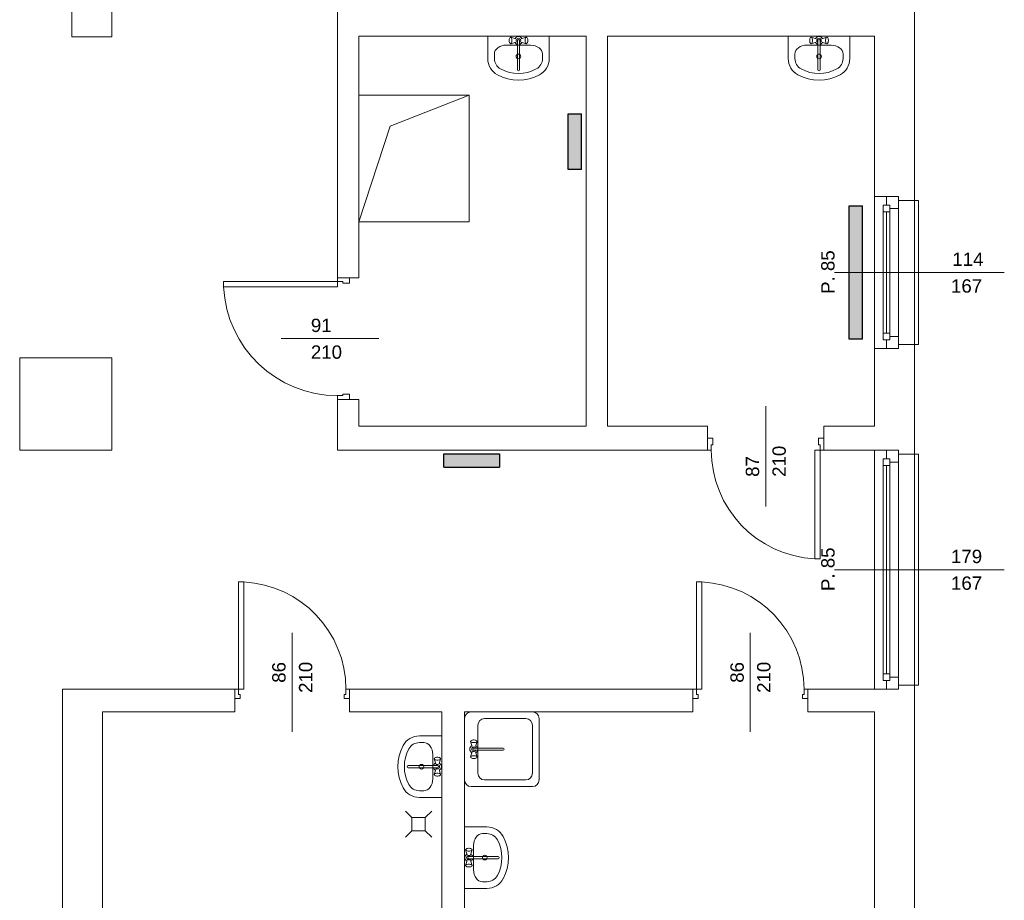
# Model space of a CAD drawing. Header units: millimetres. Extents: x 12683 to 90307, y 30842 to 62253.
# Tile 74 of 152: x 52113 to 52850, y 41500 to 42159. Entities that reach past the tile are written whole.
import ezdxf

# ---------------------------------------------------------------- set-up
doc = ezdxf.new("R2010")
doc.units = ezdxf.units.MM
doc.header["$LTSCALE"] = 0.6
for name, color, linetype, lineweight in [('zzz_podklady_drzwi_opisy', 252, 'Continuous', 15), ('zzz_podklady_okna_opisy', 252, 'Continuous', 15), ('zzz_podklady_sciany', 252, 'Continuous', 15)]:
    doc.layers.add(name, color=color, linetype=linetype, lineweight=lineweight)
doc.layers.add('zzz_podklady_grzejniki_ist', color=252, linetype='Continuous')
doc.styles.add('GENERATED_STYLE_1', font='ARIAL.TTF')

msp = doc.modelspace()

# ---------------------------------------------------------------- hatches: boundary and pattern name
at = {"layer": 'zzz_podklady_grzejniki_ist'}
for points in [[(52533.18, 42088.47), (52523.18, 42088.47), (52523.18, 42046.69), (52533.18, 42046.69)], [(52743.5, 42019.67), (52733.5, 42019.67), (52733.5, 41919.67), (52743.5, 41919.67)], [(52471.74, 41824.01), (52471.74, 41834.01), (52429.96, 41834.01), (52429.96, 41824.01)]]:
    msp.add_hatch(color=256, dxfattribs=at).paths.add_polyline_path(points, flags=0)

# ---------------------------------------------------------------- linework, layer by layer
at = {"layer": 'zzz_podklady_drzwi_opisy'}
for p, q in [((52350.5, 41965.67), (52359.5, 41965.67)), ((52350.5, 41965.67), (52350.5, 41962.87)), ((52359.5, 41965.67), (52350.5, 41965.67)), ((52350.5, 41965.67), (52359.5, 41965.67)), ((52359.5, 41961.67), (52359.5, 41965.67)), ((52350.5, 41962.87), (52265.1, 41962.87)), ((52265.1, 41962.87), (52265.1, 41958.87)), ((52265.1, 41958.87), (52350.5, 41958.87)), ((52350.5, 41962.87), (52354.5, 41962.87)), ((52350.5, 41958.87), (52350.5, 41962.87)), ((52354.5, 41962.87), (52354.5, 41961.67)), ((52354.5, 41961.67), (52359.5, 41961.67)), ((52308.36, 41920.17), (52381.5, 41920.17)), ((52354.5, 41877.47), (52350.5, 41877.47)), ((52350.5, 41877.47), (52350.5, 41874.67)), ((52359.5, 41878.67), (52354.5, 41878.67)), ((52354.5, 41878.67), (52354.5, 41877.47)), ((52359.5, 41874.67), (52359.5, 41878.67)), ((52350.5, 41874.67), (52359.5, 41874.67)), ((52350.5, 41874.67), (52359.5, 41874.67)), ((52350.5, 41874.67), (52359.5, 41874.67)), ((52671, 41794.53), (52671, 41869.67)), ((52627.5, 41836.67), (52627.5, 41845.67)), ((52627.5, 41845.67), (52631.5, 41845.67)), ((52627.5, 41836.67), (52627.5, 41845.67)), ((52627.5, 41836.67), (52627.5, 41845.67)), ((52631.5, 41840.67), (52630.3, 41840.67)), ((52630.3, 41840.67), (52630.3, 41836.67)), ((52631.5, 41845.67), (52631.5, 41840.67)), ((52710.5, 41840.67), (52710.5, 41845.67)), ((52710.5, 41845.67), (52714.5, 41845.67)), ((52711.7, 41840.67), (52710.5, 41840.67)), ((52711.7, 41836.67), (52711.7, 41840.67)), ((52714.5, 41836.67), (52714.5, 41845.67)), ((52714.5, 41845.67), (52714.5, 41836.67)), ((52714.5, 41836.67), (52714.5, 41845.67)), ((52630.3, 41836.67), (52627.5, 41836.67)), ((52707.7, 41755.27), (52707.7, 41836.67)), ((52707.7, 41836.67), (52711.7, 41836.67)), ((52714.5, 41836.67), (52711.7, 41836.67)), ((52711.7, 41836.67), (52711.7, 41755.27)), ((52276.3, 41657.67), (52276.3, 41738.07)), ((52276.3, 41738.07), (52280.3, 41738.07)), ((52280.3, 41738.07), (52280.3, 41657.67)), ((52619.3, 41657.67), (52619.3, 41738.07)), ((52619.3, 41738.07), (52623.3, 41738.07)), ((52623.3, 41738.07), (52623.3, 41657.67)), ((52316.5, 41699.81), (52316.5, 41625.67)), ((52659.5, 41699.81), (52659.5, 41625.67)), ((52273.5, 41657.67), (52273.5, 41650.67)), ((52273.5, 41657.67), (52276.3, 41657.67)), ((52273.5, 41650.67), (52273.5, 41657.67)), ((52273.5, 41657.67), (52273.5, 41650.67)), ((52276.3, 41657.67), (52276.3, 41653.67)), ((52280.3, 41657.67), (52276.3, 41657.67)), ((52356.7, 41653.67), (52356.7, 41657.67)), ((52356.7, 41657.67), (52359.5, 41657.67)), ((52359.5, 41657.67), (52359.5, 41650.67)), ((52359.5, 41657.67), (52359.5, 41650.67)), ((52359.5, 41657.67), (52359.5, 41650.67)), ((52616.5, 41657.67), (52616.5, 41650.67)), ((52616.5, 41657.67), (52619.3, 41657.67)), ((52616.5, 41650.67), (52616.5, 41657.67)), ((52616.5, 41657.67), (52616.5, 41650.67)), ((52619.3, 41657.67), (52619.3, 41653.67)), ((52623.3, 41657.67), (52619.3, 41657.67)), ((52699.7, 41653.67), (52699.7, 41657.67)), ((52699.7, 41657.67), (52702.5, 41657.67)), ((52702.5, 41657.67), (52702.5, 41650.67)), ((52702.5, 41657.67), (52702.5, 41650.67)), ((52702.5, 41657.67), (52702.5, 41650.67)), ((52277.5, 41650.67), (52273.5, 41650.67)), ((52276.3, 41653.67), (52277.5, 41653.67)), ((52277.5, 41653.67), (52277.5, 41650.67)), ((52355.5, 41650.67), (52355.5, 41653.67)), ((52355.5, 41653.67), (52356.7, 41653.67)), ((52359.5, 41650.67), (52355.5, 41650.67)), ((52620.5, 41650.67), (52616.5, 41650.67)), ((52619.3, 41653.67), (52620.5, 41653.67)), ((52620.5, 41653.67), (52620.5, 41650.67)), ((52698.5, 41650.67), (52698.5, 41653.67)), ((52698.5, 41653.67), (52699.7, 41653.67)), ((52702.5, 41650.67), (52698.5, 41650.67))]:
    msp.add_line(p, q, dxfattribs=at)
for centre, radius, start, end in [((52350.5, 41962.87), 85.4, 182.68463, 270), ((52711.7, 41836.67), 81.4, 180, 267.18335), ((52276.3, 41657.67), 80.4, 0, 87.14829), ((52619.3, 41657.67), 80.4, 0, 87.14829)]:
    msp.add_arc(centre, radius, start, end, dxfattribs=at)
at = {"layer": 'zzz_podklady_grzejniki_ist'}
for p, q in [((52523.18, 42046.69), (52523.18, 42088.47)), ((52523.18, 42088.47), (52533.18, 42088.47)), ((52533.18, 42046.69), (52533.18, 42088.47)), ((52533.18, 42046.69), (52523.18, 42046.69)), ((52733.5, 41919.67), (52733.5, 42019.67)), ((52733.5, 42019.67), (52743.5, 42019.67)), ((52743.5, 41919.67), (52743.5, 42019.67)), ((52743.5, 41919.67), (52733.5, 41919.67)), ((52429.96, 41824.01), (52429.96, 41834.01)), ((52429.96, 41834.01), (52471.74, 41834.01)), ((52471.74, 41834.01), (52471.74, 41824.01)), ((52429.96, 41824.01), (52471.74, 41824.01))]:
    msp.add_line(p, q, dxfattribs=at)
at = {"layer": 'zzz_podklady_okna_opisy'}
msp.add_line((52711.7, 41755.27), (52707.7, 41755.27), dxfattribs=at)
at = {"layer": 'zzz_podklady_sciany'}
for p, q in [((52181.5, 42146.1), (52181.5, 42592.67)), ((52350.5, 42281.67), (52350.5, 41965.67)), ((52782.5, 42023.67), (52782.5, 42230.67)), ((52151.5, 42205.43), (52151.5, 42146.1)), ((52151.5, 42146.1), (52181.5, 42146.1)), ((52366.5, 41965.67), (52366.5, 42146.67)), ((52366.5, 42146.67), (52536.5, 42146.67)), ((52462.92, 42146.67), (52462.92, 42129.87)), ((52508.92, 42146.67), (52462.92, 42146.67)), ((52479.01, 42144.4), (52478.93, 42143.75)), ((52478.93, 42143.75), (52478.93, 42143.05)), ((52478.93, 42143.05), (52479.01, 42142.4)), ((52479.16, 42144.93), (52479.01, 42144.4)), ((52479.37, 42145.28), (52479.16, 42144.93)), ((52479.88, 42145.66), (52479.37, 42145.28)), ((52480.16, 42145.8), (52479.88, 42145.66)), ((52480.45, 42145.66), (52480.16, 42145.8)), ((52483.91, 42144.6), (52480.16, 42145.8)), ((52480.69, 42145.24), (52480.45, 42145.66)), ((52480.88, 42144.6), (52480.69, 42145.24)), ((52480.97, 42143.82), (52480.88, 42144.6)), ((52480.88, 42142.2), (52480.97, 42142.98)), ((52480.97, 42142.98), (52480.97, 42143.82)), ((52485.14, 42143.54), (52485.14, 42121.51)), ((52486.71, 42121.51), (52486.71, 42143.54)), ((52487.93, 42144.6), (52491.68, 42145.8)), ((52490.97, 42144.6), (52490.87, 42143.82)), ((52490.87, 42143.82), (52490.87, 42142.98)), ((52490.87, 42142.98), (52490.97, 42142.2)), ((52491.15, 42145.24), (52490.97, 42144.6)), ((52491.4, 42145.66), (52491.15, 42145.24)), ((52491.68, 42145.8), (52491.4, 42145.66)), ((52491.96, 42145.66), (52491.68, 42145.8)), ((52491.96, 42145.66), (52492.48, 42145.28)), ((52492.69, 42144.93), (52492.48, 42145.28)), ((52492.84, 42144.4), (52492.69, 42144.93)), ((52492.92, 42143.75), (52492.84, 42144.4)), ((52492.84, 42142.4), (52492.92, 42143.05)), ((52492.92, 42143.05), (52492.92, 42143.75)), ((52508.92, 42146.67), (52508.92, 42129.87)), ((52536.5, 42146.67), (52536.5, 41854.67)), ((52552.5, 42146.67), (52752.5, 42146.67)), ((52552.5, 41854.67), (52552.5, 42146.67)), ((52687.92, 42146.67), (52687.92, 42129.87)), ((52733.92, 42146.67), (52687.92, 42146.67)), ((52704.01, 42144.4), (52703.93, 42143.75)), ((52703.93, 42143.75), (52703.93, 42143.05)), ((52703.93, 42143.05), (52704.01, 42142.4)), ((52704.16, 42144.93), (52704.01, 42144.4)), ((52704.37, 42145.28), (52704.16, 42144.93)), ((52704.88, 42145.66), (52704.37, 42145.28)), ((52705.16, 42145.8), (52704.88, 42145.66)), ((52705.45, 42145.66), (52705.16, 42145.8)), ((52708.91, 42144.6), (52705.16, 42145.8)), ((52705.69, 42145.24), (52705.45, 42145.66)), ((52705.88, 42144.6), (52705.69, 42145.24)), ((52705.97, 42143.82), (52705.88, 42144.6)), ((52705.88, 42142.2), (52705.97, 42142.98)), ((52705.97, 42142.98), (52705.97, 42143.82)), ((52710.14, 42143.54), (52710.14, 42121.51)), ((52711.71, 42121.51), (52711.71, 42143.54)), ((52712.93, 42144.6), (52716.68, 42145.8)), ((52715.97, 42144.6), (52715.87, 42143.82)), ((52715.87, 42143.82), (52715.87, 42142.98)), ((52715.87, 42142.98), (52715.97, 42142.2)), ((52716.15, 42145.24), (52715.97, 42144.6)), ((52716.4, 42145.66), (52716.15, 42145.24)), ((52716.68, 42145.8), (52716.4, 42145.66)), ((52716.96, 42145.66), (52716.68, 42145.8)), ((52716.96, 42145.66), (52717.48, 42145.28)), ((52717.69, 42144.93), (52717.48, 42145.28)), ((52717.84, 42144.4), (52717.69, 42144.93)), ((52717.92, 42143.75), (52717.84, 42144.4)), ((52717.84, 42142.4), (52717.92, 42143.05)), ((52717.92, 42143.05), (52717.92, 42143.75)), ((52733.92, 42146.67), (52733.92, 42129.87)), ((52752.5, 42146.67), (52752.5, 42026.67)), ((52476.81, 42139.9), (52476.81, 42139.9)), ((52495.03, 42139.9), (52476.81, 42139.9)), ((52479.01, 42142.4), (52479.16, 42141.87)), ((52479.16, 42141.87), (52479.37, 42141.52)), ((52479.88, 42141.14), (52479.37, 42141.52)), ((52479.88, 42141.14), (52480.16, 42141)), ((52483.91, 42142.2), (52480.16, 42141)), ((52480.16, 42141), (52480.45, 42141.14)), ((52480.45, 42141.14), (52480.69, 42141.56)), ((52480.69, 42141.56), (52480.88, 42142.2)), ((52487.93, 42142.2), (52491.68, 42141)), ((52490.97, 42142.2), (52491.15, 42141.56)), ((52491.15, 42141.56), (52491.4, 42141.14)), ((52491.4, 42141.14), (52491.68, 42141)), ((52491.68, 42141), (52491.96, 42141.14)), ((52491.96, 42141.14), (52492.48, 42141.52)), ((52492.48, 42141.52), (52492.69, 42141.87)), ((52492.69, 42141.87), (52492.84, 42142.4)), ((52701.81, 42139.9), (52701.81, 42139.9)), ((52720.03, 42139.9), (52701.81, 42139.9)), ((52704.01, 42142.4), (52704.16, 42141.87)), ((52704.16, 42141.87), (52704.37, 42141.52)), ((52704.88, 42141.14), (52704.37, 42141.52)), ((52704.88, 42141.14), (52705.16, 42141)), ((52708.91, 42142.2), (52705.16, 42141)), ((52705.16, 42141), (52705.45, 42141.14)), ((52705.45, 42141.14), (52705.69, 42141.56)), ((52705.69, 42141.56), (52705.88, 42142.2)), ((52712.93, 42142.2), (52716.68, 42141)), ((52715.97, 42142.2), (52716.15, 42141.56)), ((52716.15, 42141.56), (52716.4, 42141.14)), ((52716.4, 42141.14), (52716.68, 42141)), ((52716.68, 42141), (52716.96, 42141.14)), ((52716.96, 42141.14), (52717.48, 42141.52)), ((52717.48, 42141.52), (52717.69, 42141.87)), ((52717.69, 42141.87), (52717.84, 42142.4)), ((52467.92, 42133.23), (52467.92, 42129.87)), ((52503.92, 42133.23), (52503.92, 42129.87)), ((52692.92, 42133.23), (52692.92, 42129.87)), ((52728.92, 42133.23), (52728.92, 42129.87)), ((52366.5, 42111.67), (52366.5, 42011.67)), ((52449, 42102.51), (52366.5, 42102.51)), ((52389.88, 42079.13), (52449, 42102.51)), ((52449, 42007.51), (52449, 42102.51)), ((52389.88, 42079.13), (52366.5, 42007.51)), ((52761.5, 42026.67), (52752.5, 42026.67)), ((52752.5, 41912.67), (52752.5, 42026.67)), ((52752.5, 41912.67), (52752.5, 42026.67)), ((52770.5, 42026.67), (52761.5, 42026.67)), ((52761.5, 42026.67), (52770.5, 42026.67)), ((52770.5, 42026.67), (52761.5, 42026.67)), ((52770.5, 42023.67), (52770.5, 42026.67)), ((52770.5, 42023.67), (52770.5, 42026.67)), ((52782.5, 42023.67), (52770.5, 42023.67)), ((52782.5, 41915.67), (52782.5, 42023.67)), ((52785.5, 42023.67), (52782.5, 42023.67)), ((52785.5, 41915.67), (52785.5, 42023.67)), ((52366.5, 42007.51), (52449, 42007.51)), ((52350.5, 41965.67), (52366.5, 41965.67)), ((52782.5, 41915.67), (52770.5, 41915.67)), ((52770.5, 41915.67), (52770.5, 41912.67)), ((52770.5, 41915.67), (52770.5, 41912.67)), ((52782.5, 41833.67), (52782.5, 41915.67)), ((52782.5, 41915.67), (52785.5, 41915.67)), ((52761.5, 41912.67), (52752.5, 41912.67)), ((52752.5, 41912.67), (52752.5, 41854.67)), ((52770.5, 41912.67), (52761.5, 41912.67)), ((52770.5, 41912.67), (52761.5, 41912.67)), ((52770.5, 41912.67), (52761.5, 41912.67)), ((52181.5, 41905.67), (52112.5, 41905.67)), ((52112.5, 41905.67), (52112.5, 41836.67)), ((52181.5, 41836.67), (52181.5, 41905.67)), ((52350.5, 41874.67), (52366.5, 41874.67)), ((52350.5, 41874.67), (52350.5, 41836.67)), ((52366.5, 41854.67), (52366.5, 41874.67)), ((52536.5, 41854.67), (52366.5, 41854.67)), ((52627.5, 41854.67), (52552.5, 41854.67)), ((52627.5, 41836.67), (52627.5, 41854.67)), ((52714.5, 41836.67), (52714.5, 41854.67)), ((52752.5, 41854.67), (52714.5, 41854.67)), ((52112.5, 41836.67), (52181.5, 41836.67)), ((52350.5, 41836.67), (52627.5, 41836.67)), ((52714.5, 41836.67), (52752.5, 41836.67)), ((52761.5, 41836.67), (52752.5, 41836.67)), ((52752.5, 41657.67), (52752.5, 41836.67)), ((52752.5, 41657.67), (52752.5, 41836.67)), ((52770.5, 41836.67), (52761.5, 41836.67)), ((52761.5, 41836.67), (52770.5, 41836.67)), ((52770.5, 41836.67), (52761.5, 41836.67)), ((52770.5, 41833.67), (52770.5, 41836.67)), ((52770.5, 41833.67), (52770.5, 41836.67)), ((52782.5, 41833.67), (52770.5, 41833.67)), ((52782.5, 41660.67), (52782.5, 41833.67)), ((52785.5, 41833.67), (52782.5, 41833.67)), ((52785.5, 41660.67), (52785.5, 41833.67)), ((52273.5, 41657.67), (52144.5, 41657.67)), ((52144.5, 41657.67), (52144.5, 41197.67)), ((52273.5, 41657.67), (52273.5, 41640.67)), ((52359.5, 41657.67), (52359.5, 41640.67)), ((52616.5, 41657.67), (52359.5, 41657.67)), ((52616.5, 41657.67), (52616.5, 41640.67)), ((52702.5, 41657.67), (52702.5, 41640.67)), ((52752.5, 41657.67), (52702.5, 41657.67)), ((52761.5, 41657.67), (52752.5, 41657.67)), ((52770.5, 41657.67), (52761.5, 41657.67)), ((52770.5, 41657.67), (52761.5, 41657.67)), ((52770.5, 41657.67), (52761.5, 41657.67)), ((52782.5, 41660.67), (52770.5, 41660.67)), ((52770.5, 41660.67), (52770.5, 41657.67)), ((52770.5, 41660.67), (52770.5, 41657.67)), ((52782.5, 41451.67), (52782.5, 41660.67)), ((52782.5, 41660.67), (52785.5, 41660.67)), ((52174.5, 41640.67), (52273.5, 41640.67)), ((52174.5, 41469.67), (52174.5, 41640.67)), ((52359.5, 41640.67), (52428.5, 41640.67)), ((52428.5, 41640.67), (52428.5, 41490.67)), ((52445.5, 41640.67), (52616.5, 41640.67)), ((52445.5, 41490.67), (52445.5, 41640.67)), ((52445.5, 41635.67), (52445.5, 41589.79)), ((52496.38, 41640.67), (52450.5, 41640.67)), ((52491.38, 41635.67), (52460.5, 41635.67)), ((52501.38, 41589.79), (52501.38, 41635.67)), ((52702.5, 41640.67), (52752.5, 41640.67)), ((52752.5, 41640.67), (52752.5, 41454.67)), ((52455.5, 41630.67), (52455.5, 41594.79)), ((52496.38, 41594.79), (52496.38, 41630.67)), ((52428.5, 41622.67), (52411.7, 41622.67)), ((52428.5, 41576.67), (52428.5, 41622.67)), ((52450.25, 41618.77), (52450.62, 41619.29)), ((52450.97, 41619.49), (52450.62, 41619.29)), ((52451.5, 41619.64), (52450.97, 41619.49)), ((52452.16, 41619.73), (52451.5, 41619.64)), ((52452.85, 41619.73), (52452.16, 41619.73)), ((52453.5, 41619.64), (52452.85, 41619.73)), ((52454.04, 41619.49), (52453.5, 41619.64)), ((52454.38, 41619.29), (52454.04, 41619.49)), ((52454.76, 41618.77), (52454.38, 41619.29)), ((52415.06, 41617.67), (52411.7, 41617.67)), ((52450.25, 41618.77), (52450.1, 41618.49)), ((52450.1, 41618.49), (52450.25, 41618.21)), ((52451.3, 41614.74), (52450.1, 41618.49)), ((52450.25, 41618.21), (52450.66, 41617.96)), ((52450.66, 41617.96), (52451.3, 41617.78)), ((52451.3, 41617.78), (52452.09, 41617.68)), ((52452.09, 41617.68), (52452.92, 41617.68)), ((52474.39, 41613.52), (52452.36, 41613.52)), ((52452.36, 41611.94), (52474.39, 41611.94)), ((52452.92, 41617.68), (52453.7, 41617.78)), ((52453.7, 41617.78), (52454.34, 41617.96)), ((52453.71, 41614.74), (52454.9, 41618.49)), ((52454.34, 41617.96), (52454.76, 41618.21)), ((52454.9, 41618.49), (52454.76, 41618.77)), ((52454.76, 41618.21), (52454.9, 41618.49)), ((52421.74, 41608.78), (52421.73, 41608.78)), ((52421.73, 41590.56), (52421.73, 41608.78)), ((52422.98, 41605.71), (52422.83, 41605.43)), ((52422.83, 41605.43), (52422.98, 41605.15)), ((52424.03, 41601.68), (52422.83, 41605.43)), ((52422.98, 41605.71), (52423.35, 41606.23)), ((52422.98, 41605.15), (52423.39, 41604.9)), ((52423.7, 41606.43), (52423.35, 41606.23)), ((52423.39, 41604.9), (52424.03, 41604.72)), ((52424.23, 41606.59), (52423.7, 41606.43)), ((52424.03, 41604.72), (52424.82, 41604.62)), ((52424.89, 41606.67), (52424.23, 41606.59)), ((52424.82, 41604.62), (52425.65, 41604.62)), ((52425.58, 41606.67), (52424.89, 41606.67)), ((52426.23, 41606.59), (52425.58, 41606.67)), ((52425.65, 41604.62), (52426.43, 41604.72)), ((52426.77, 41606.43), (52426.23, 41606.59)), ((52426.43, 41604.72), (52427.07, 41604.9)), ((52426.44, 41601.68), (52427.63, 41605.43)), ((52427.11, 41606.23), (52426.77, 41606.43)), ((52427.07, 41604.9), (52427.49, 41605.15)), ((52427.49, 41605.71), (52427.11, 41606.23)), ((52427.63, 41605.43), (52427.49, 41605.71)), ((52427.49, 41605.15), (52427.63, 41605.43)), ((52451.3, 41610.72), (52450.1, 41606.97)), ((52450.25, 41607.25), (52450.1, 41606.97)), ((52450.1, 41606.97), (52450.25, 41606.69)), ((52450.66, 41607.5), (52450.25, 41607.25)), ((52450.25, 41606.69), (52450.62, 41606.17)), ((52450.62, 41606.17), (52450.97, 41605.97)), ((52451.3, 41607.68), (52450.66, 41607.5)), ((52450.97, 41605.97), (52451.5, 41605.81)), ((52452.09, 41607.78), (52451.3, 41607.68)), ((52451.5, 41605.81), (52452.16, 41605.73)), ((52452.92, 41607.78), (52452.09, 41607.78)), ((52452.16, 41605.73), (52452.85, 41605.73)), ((52452.85, 41605.73), (52453.5, 41605.81)), ((52453.7, 41607.68), (52452.92, 41607.78)), ((52453.5, 41605.81), (52454.04, 41605.97)), ((52454.34, 41607.5), (52453.7, 41607.68)), ((52453.71, 41610.72), (52454.9, 41606.97)), ((52454.04, 41605.97), (52454.38, 41606.17)), ((52454.76, 41607.25), (52454.34, 41607.5)), ((52454.76, 41606.69), (52454.38, 41606.17)), ((52454.9, 41606.97), (52454.76, 41607.25)), ((52454.76, 41606.69), (52454.9, 41606.97)), ((52425.37, 41600.46), (52403.35, 41600.46)), ((52403.35, 41598.88), (52425.37, 41598.88)), ((52424.03, 41597.66), (52422.83, 41593.91)), ((52426.44, 41597.66), (52427.63, 41593.91)), ((52422.98, 41594.19), (52422.83, 41593.91)), ((52422.83, 41593.91), (52422.98, 41593.63)), ((52423.39, 41594.44), (52422.98, 41594.19)), ((52422.98, 41593.63), (52423.35, 41593.12)), ((52423.35, 41593.12), (52423.7, 41592.91)), ((52424.03, 41594.62), (52423.39, 41594.44)), ((52423.7, 41592.91), (52424.23, 41592.76)), ((52424.82, 41594.72), (52424.03, 41594.62)), ((52424.23, 41592.76), (52424.89, 41592.68)), ((52425.65, 41594.72), (52424.82, 41594.72)), ((52424.89, 41592.68), (52425.58, 41592.68)), ((52425.58, 41592.68), (52426.23, 41592.76)), ((52426.43, 41594.62), (52425.65, 41594.72)), ((52426.23, 41592.76), (52426.77, 41592.91)), ((52427.07, 41594.44), (52426.43, 41594.62)), ((52426.77, 41592.91), (52427.11, 41593.12)), ((52427.49, 41594.19), (52427.07, 41594.44)), ((52427.49, 41593.63), (52427.11, 41593.12)), ((52427.63, 41593.91), (52427.49, 41594.19)), ((52427.49, 41593.63), (52427.63, 41593.91)), ((52460.5, 41589.79), (52491.38, 41589.79)), ((52450.5, 41584.79), (52496.38, 41584.79)), ((52415.06, 41581.67), (52411.7, 41581.67)), ((52428.5, 41576.67), (52411.7, 41576.67)), ((52406.15, 41561.62), (52401.3, 41566.48)), ((52406.15, 41551.62), (52406.15, 41561.62)), ((52416.15, 41561.62), (52406.15, 41561.62)), ((52416.15, 41561.62), (52421, 41566.48)), ((52416.15, 41561.62), (52416.15, 41551.62)), ((52445.5, 41554.55), (52462.3, 41554.55)), ((52445.5, 41508.55), (52445.5, 41554.55)), ((52406.15, 41551.62), (52401.3, 41546.77)), ((52416.15, 41551.62), (52406.15, 41551.62)), ((52416.15, 41551.62), (52421, 41546.77)), ((52458.94, 41549.55), (52462.3, 41549.55)), ((52446.52, 41537.59), (52446.89, 41538.11)), ((52446.89, 41538.11), (52447.24, 41538.32)), ((52447.24, 41538.32), (52447.77, 41538.47)), ((52447.77, 41538.47), (52448.43, 41538.55)), ((52448.43, 41538.55), (52449.12, 41538.55)), ((52449.12, 41538.55), (52449.77, 41538.47)), ((52449.77, 41538.47), (52450.31, 41538.32)), ((52450.31, 41538.32), (52450.65, 41538.11)), ((52451.03, 41537.59), (52450.65, 41538.11)), ((52452.27, 41540.66), (52452.27, 41540.66)), ((52452.27, 41522.44), (52452.27, 41540.66)), ((52446.37, 41537.31), (52446.52, 41537.59)), ((52446.52, 41537.03), (52446.37, 41537.31)), ((52447.57, 41533.56), (52446.37, 41537.31)), ((52446.93, 41536.79), (52446.52, 41537.03)), ((52447.57, 41536.6), (52446.93, 41536.79)), ((52448.36, 41536.5), (52447.57, 41536.6)), ((52449.19, 41536.5), (52448.36, 41536.5)), ((52448.63, 41532.34), (52470.66, 41532.34)), ((52470.66, 41530.77), (52448.63, 41530.77)), ((52449.97, 41536.6), (52449.19, 41536.5)), ((52450.61, 41536.79), (52449.97, 41536.6)), ((52449.98, 41533.56), (52451.17, 41537.31)), ((52451.03, 41537.03), (52450.61, 41536.79)), ((52451.03, 41537.59), (52451.17, 41537.31)), ((52451.17, 41537.31), (52451.03, 41537.03)), ((52447.57, 41529.54), (52446.37, 41525.8)), ((52446.37, 41525.8), (52446.52, 41526.08)), ((52446.52, 41525.51), (52446.37, 41525.8)), ((52446.52, 41526.08), (52446.93, 41526.32)), ((52446.52, 41525.51), (52446.89, 41525)), ((52447.24, 41524.79), (52446.89, 41525)), ((52446.93, 41526.32), (52447.57, 41526.51)), ((52447.77, 41524.64), (52447.24, 41524.79)), ((52447.57, 41526.51), (52448.36, 41526.6)), ((52448.43, 41524.56), (52447.77, 41524.64)), ((52448.36, 41526.6), (52449.19, 41526.6)), ((52449.12, 41524.56), (52448.43, 41524.56)), ((52449.77, 41524.64), (52449.12, 41524.56)), ((52449.19, 41526.6), (52449.97, 41526.51)), ((52450.31, 41524.79), (52449.77, 41524.64)), ((52449.97, 41526.51), (52450.61, 41526.32)), ((52449.98, 41529.54), (52451.17, 41525.8)), ((52450.65, 41525), (52450.31, 41524.79)), ((52450.61, 41526.32), (52451.03, 41526.08)), ((52451.03, 41525.51), (52450.65, 41525)), ((52451.03, 41526.08), (52451.17, 41525.8)), ((52451.17, 41525.8), (52451.03, 41525.51)), ((52445.5, 41508.55), (52462.3, 41508.55)), ((52458.94, 41513.55), (52462.3, 41513.55))]:
    msp.add_line(p, q, dxfattribs=at)
for centre in [(52485.92, 42131.48), (52710.92, 42131.48), (52413.31, 41599.67), (52460.69, 41531.55)]:
    msp.add_circle(centre, 1.75, dxfattribs=at)
for centre, radius, start, end in [((52485.92, 42143.4), 3, 27.97653, 152.02347), ((52485.92, 42143.4), 1.68, 298.05488, 241.94512), ((52485.92, 42143.4), 0.8, 10, 170), ((52710.92, 42143.4), 3, 27.97653, 152.02347), ((52710.92, 42143.4), 1.68, 298.05488, 241.94512), ((52710.92, 42143.4), 0.8, 10, 170), ((52485.92, 42143.4), 3, 207.97653, 254.77469), ((52485.92, 42143.4), 3, 285.22531, 332.02347), ((52710.92, 42143.4), 3, 207.97653, 254.77469), ((52710.92, 42143.4), 3, 285.22531, 332.02347), ((52476.81, 42129.87), 13.89, 180, 241.52544), ((52476.81, 42129.87), 8.89, 180, 241.52544), ((52495.04, 42129.87), 8.89, 298.47456, 0), ((52495.04, 42129.87), 13.89, 298.47456, 0), ((52701.81, 42129.87), 13.89, 180, 241.52544), ((52701.81, 42129.87), 8.89, 180, 241.52544), ((52720.04, 42129.87), 8.89, 298.47456, 0), ((52720.04, 42129.87), 13.89, 298.47456, 0), ((52485.92, 42146.67), 28, 241.52544, 298.47456), ((52485.92, 42121.51), 0.788, 180, 0), ((52710.92, 42146.67), 28, 241.52544, 298.47456), ((52710.92, 42121.51), 0.788, 180, 0), ((52485.92, 42146.67), 33, 241.52544, 298.47456), ((52710.92, 42146.67), 33, 241.52544, 298.47456), ((52450.5, 41635.67), 5, 90, 180), ((52460.5, 41630.67), 5, 90, 180), ((52491.38, 41630.67), 5, 0, 90), ((52496.38, 41635.67), 5, 0, 90), ((52411.7, 41608.78), 13.89, 90, 151.52544), ((52428.5, 41599.67), 33, 151.52544, 208.47456), ((52428.5, 41599.67), 28, 151.52544, 208.47456), ((52411.7, 41608.78), 8.89, 90, 151.52544), ((52452.5, 41612.73), 3, 117.97653, 242.02347), ((52452.5, 41612.73), 1.68, 28.05488, 331.94512), ((52452.5, 41612.73), 0.8, 100, 260), ((52452.5, 41612.73), 3, 15.22531, 62.02347), ((52452.5, 41612.73), 3, 297.97653, 344.77469), ((52474.39, 41612.73), 0.788, 270, 90), ((52403.35, 41599.67), 0.788, 90, 270), ((52425.23, 41599.67), 3, 117.97653, 164.77469), ((52425.23, 41599.67), 3, 195.22531, 242.02347), ((52425.23, 41599.67), 1.68, 208.05488, 151.94512), ((52425.23, 41599.67), 0.8, 280, 80), ((52425.23, 41599.67), 3, 297.97653, 62.02347), ((52450.5, 41589.79), 5, 180, 270), ((52460.5, 41594.79), 5, 180, 270), ((52491.38, 41594.79), 5, 270, 0), ((52496.38, 41589.79), 5, 270, 0), ((52411.7, 41590.56), 13.89, 208.47456, 270), ((52411.7, 41590.56), 8.89, 208.47456, 270), ((52462.3, 41540.67), 13.89, 28.47456, 90), ((52462.3, 41540.67), 8.89, 28.47456, 90), ((52445.5, 41531.55), 33, 331.52544, 28.47456), ((52445.5, 41531.55), 28, 331.52544, 28.47456), ((52448.77, 41531.55), 3, 117.97653, 242.02347), ((52448.77, 41531.55), 1.68, 28.05488, 331.94512), ((52448.77, 41531.55), 0.8, 100, 260), ((52448.77, 41531.55), 3, 15.22531, 62.02347), ((52448.77, 41531.55), 3, 297.97653, 344.77469), ((52470.66, 41531.55), 0.788, 270, 90), ((52462.3, 41522.44), 8.89, 270, 331.52544), ((52462.3, 41522.44), 13.89, 270, 331.52544)]:
    msp.add_arc(centre, radius, start, end, dxfattribs=at)
for centre, major_axis, start_param, end_param in [((52476.81, 42133.23), (8.89, 0), 1.570796, 3.141593), ((52495.03, 42133.23), (-8.89, 0), 3.141593, 4.712389), ((52701.81, 42133.23), (8.89, 0), 1.570796, 3.141593), ((52720.03, 42133.23), (-8.89, 0), 3.141593, 4.712389), ((52415.06, 41608.78), (0, -8.89), 1.570796, 3.141593), ((52415.06, 41590.56), (0, 8.89), 3.141593, 4.712389)]:
    msp.add_ellipse(centre, major_axis=major_axis, ratio=0.750558, start_param=start_param, end_param=end_param, dxfattribs=at)
at = {"layer": 'zzz_podklady_sciany', "extrusion": (0, 0, -1)}
for centre, major_axis, start_param, end_param in [((52458.94, 41540.66), (0, -8.89), 1.570796, 3.141593), ((52458.94, 41522.44), (0, 8.89), 3.141593, 4.712389)]:
    msp.add_ellipse(centre, major_axis=major_axis, ratio=0.750558, start_param=start_param, end_param=end_param, dxfattribs=at)
at = {"layer": 'zzz_podklady_sciany'}
for p in [(52496.38, 41594.79), (52501.38, 41589.79)]:
    msp.add_point(p, dxfattribs=at)

# ---------------------------------------------------------------- texts
at = {"layer": 'zzz_podklady_drzwi_opisy', "char_height": 10, "attachment_point": 7, "style": 'GENERATED_STYLE_1'}
for s, insert in [('{91}', (52330.5, 41924.96)), ('{210}', (52330.5, 41904.96))]:
    msp.add_mtext(s, dxfattribs=dict(at, insert=insert))
at = {"layer": 'zzz_podklady_drzwi_opisy', "char_height": 10, "attachment_point": 7, "rotation": 90, "style": 'GENERATED_STYLE_1'}
for s, insert in [('{210}', (52686.21, 41816.67)), ('{87}', (52666.21, 41816.67)), ('{86}', (52311.71, 41662.49)), ('{210}', (52331.71, 41654.9)), ('{86}', (52654.71, 41662.49)), ('{210}', (52674.71, 41654.9))]:
    msp.add_mtext(s, dxfattribs=dict(at, insert=insert))
at = {"layer": 'zzz_podklady_okna_opisy', "char_height": 10, "attachment_point": 7, "style": 'GENERATED_STYLE_1'}
for s, insert in [('{114}', (52810.74, 41974.63)), ('{167}', (52809.74, 41954.46)), ('{179}', (52809.74, 41751.96)), ('{167}', (52809.74, 41731.96))]:
    msp.add_mtext(s, dxfattribs=dict(at, insert=insert))
at = {"layer": 'zzz_podklady_okna_opisy', "char_height": 10, "attachment_point": 7, "rotation": 90, "style": 'GENERATED_STYLE_1'}
for insert in [(52722.71, 41953.67), (52722.71, 41731.17)]:
    msp.add_mtext('{P. 85}', dxfattribs=dict(at, insert=insert))

# ---------------------------------------------------------------- wipeouts: each hides what was drawn before it
at = {"ltscale": 3784.848701}
msp.add_wipeout([(52759, 42015.17), (52764, 42015.17), (52764, 42017.67), (52770.5, 42017.67), (52770.5, 41921.67), (52764, 41921.67), (52764, 41924.17), (52759, 41924.17)], dxfattribs=at).dxf.layer = 'zzz_podklady_sciany'
at = {"ltscale": 6365.643843}
msp.add_wipeout([(52759, 41825.17), (52764, 41825.17), (52764, 41827.67), (52770.5, 41827.67), (52770.5, 41666.67), (52764, 41666.67), (52764, 41669.17), (52759, 41669.17)], dxfattribs=at).dxf.layer = 'zzz_podklady_sciany'

# ---------------------------------------------------------------- next in the draw order: linework, layer by layer
at = {"layer": 'zzz_podklady_okna_opisy'}
for p, q in [((52849.65, 41969.67), (52722.5, 41969.67)), ((52849.65, 41747.17), (52722.5, 41747.17))]:
    msp.add_line(p, q, dxfattribs=at)
at = {"layer": 'zzz_podklady_sciany'}
for p, q in [((52761.5, 42020.17), (52761.5, 42026.67)), ((52770.5, 42026.67), (52770.5, 42017.67)), ((52759, 42015.17), (52759, 42020.17)), ((52759, 42020.17), (52764, 42020.17)), ((52764, 42020.17), (52761.5, 42020.17)), ((52764, 42017.67), (52764, 42020.17)), ((52764, 42020.17), (52764, 42015.17)), ((52770.5, 42017.67), (52764, 42017.67)), ((52770.5, 42017.67), (52770.5, 41921.67)), ((52759, 41924.17), (52759, 42015.17)), ((52759, 41924.17), (52759, 42015.17)), ((52764, 42015.17), (52759, 42015.17)), ((52761.5, 41924.17), (52761.5, 42015.17)), ((52764, 41924.17), (52764, 42015.17)), ((52759, 41919.17), (52759, 41924.17)), ((52759, 41924.17), (52764, 41924.17)), ((52764, 41924.17), (52764, 41919.17)), ((52764, 41919.17), (52764, 41921.67)), ((52764, 41921.67), (52770.5, 41921.67)), ((52770.5, 41921.67), (52770.5, 41912.67)), ((52764, 41919.17), (52759, 41919.17)), ((52761.5, 41912.67), (52761.5, 41919.17)), ((52761.5, 41919.17), (52764, 41919.17)), ((52761.5, 41830.17), (52761.5, 41836.67)), ((52770.5, 41836.67), (52770.5, 41827.67)), ((52759, 41825.17), (52759, 41830.17)), ((52759, 41830.17), (52764, 41830.17)), ((52764, 41830.17), (52761.5, 41830.17)), ((52764, 41827.67), (52764, 41830.17)), ((52764, 41830.17), (52764, 41825.17)), ((52770.5, 41827.67), (52764, 41827.67)), ((52770.5, 41827.67), (52770.5, 41666.67)), ((52759, 41669.17), (52759, 41825.17)), ((52759, 41669.17), (52759, 41825.17)), ((52764, 41825.17), (52759, 41825.17)), ((52761.5, 41669.17), (52761.5, 41825.17)), ((52764, 41669.17), (52764, 41825.17)), ((52759, 41664.17), (52759, 41669.17)), ((52759, 41669.17), (52764, 41669.17)), ((52764, 41664.17), (52759, 41664.17)), ((52761.5, 41657.67), (52761.5, 41664.17)), ((52761.5, 41664.17), (52764, 41664.17)), ((52764, 41669.17), (52764, 41664.17)), ((52764, 41664.17), (52764, 41666.67)), ((52764, 41666.67), (52770.5, 41666.67)), ((52770.5, 41666.67), (52770.5, 41657.67))]:
    msp.add_line(p, q, dxfattribs=at)

doc.saveas('drawing.dxf')
